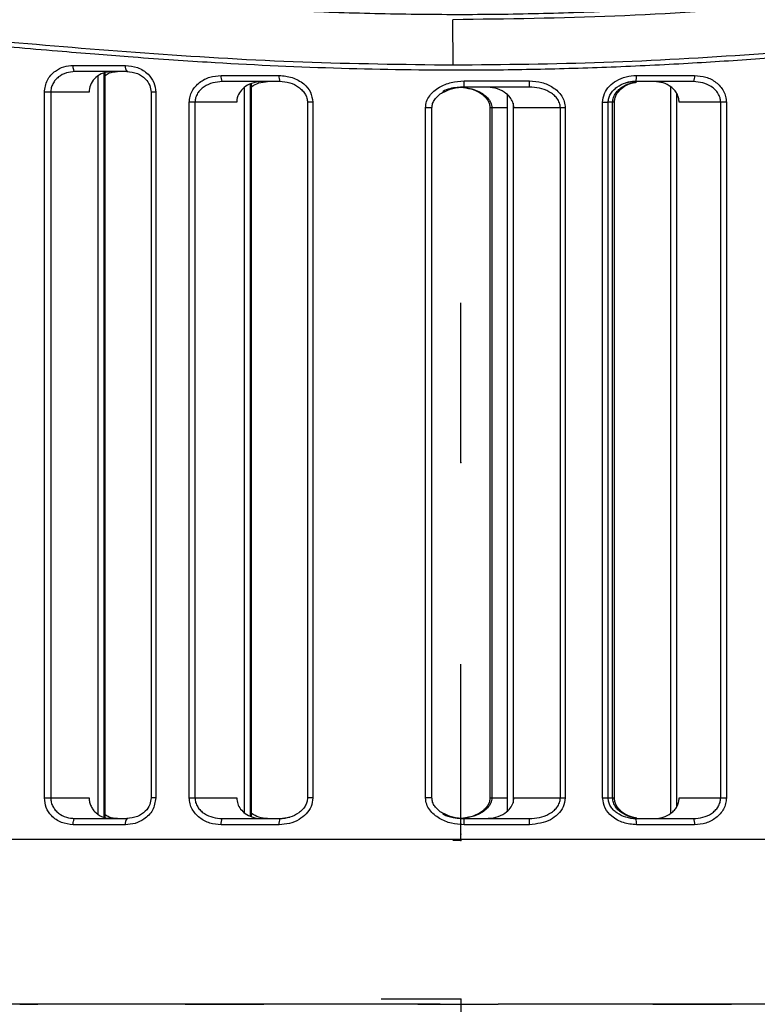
# Model space of a CAD drawing. Header units: millimetres. Extents: x -252 to 109, y -16 to 256.
# Tile 7 of 15: x -13 to 22, y 60 to 108. Entities that reach past the tile are written whole.
import ezdxf

# ---------------------------------------------------------------- set-up
doc = ezdxf.new("R2010")
doc.units = ezdxf.units.MM
doc.header["$PDSIZE"] = -1

msp = doc.modelspace()

# ---------------------------------------------------------------- linework, layer by layer
at = {"color": 7, "linetype": 'Continuous', "lineweight": 25}
for p, q in [((7.603, 105.814), (7.585, 108.007)), ((-10.806, 105.792), (-8.273, 105.792)), ((-8.195, 105.492), (-10.716, 105.492)), ((-9.307, 69.369), (-9.307, 105.429)), ((-9.256, 69.361), (-9.256, 105.438)), ((-9.601, 69.526), (-9.601, 105.272)), ((-3.641, 105.305), (-0.832, 105.305)), ((-0.79, 105.005), (-3.585, 105.005)), ((8.128, 104.739), (8.129, 105.039)), ((8.129, 105.039), (11.301, 105.039)), ((17.632, 105.005), (16.285, 105.005)), ((19.238, 105.005), (16.44, 105.005)), ((16.481, 105.305), (19.292, 105.305)), ((-12.199, 70.307), (-12.199, 104.492)), ((-10.032, 104.492), (-12.199, 104.492)), ((-11.891, 104.492), (-11.891, 70.307)), ((-7.03, 104.492), (-7.03, 70.307)), ((-6.801, 104.492), (-7.03, 104.492)), ((-6.801, 104.492), (-6.801, 70.307)), ((-2.512, 69.591), (-2.512, 104.727)), ((-2.217, 69.42), (-2.217, 104.893)), ((-2.175, 69.398), (-2.175, 104.917)), ((11.285, 104.739), (8.128, 104.739)), ((18.13, 104.759), (18.13, 69.553)), ((-5.18, 70.307), (-5.18, 104.005)), ((-2.885, 104.005), (-5.18, 104.005)), ((-4.905, 104.005), (-4.905, 70.307)), ((0.542, 104.005), (0.542, 70.307)), ((0.808, 104.005), (0.542, 104.005)), ((0.808, 104.005), (0.808, 70.307)), ((10.208, 104.375), (10.208, 69.669)), ((14.84, 70.307), (14.84, 104.005)), ((14.84, 104.005), (15.108, 104.005)), ((15.108, 70.307), (15.108, 104.005)), ((15.413, 104.005), (15.108, 104.005)), ((15.324, 70.307), (15.324, 104.005)), ((15.413, 70.307), (15.413, 104.005)), ((18.421, 104.448), (18.421, 69.864)), ((20.833, 104.005), (18.548, 104.005)), ((20.558, 70.307), (20.558, 104.005)), ((20.833, 104.005), (20.833, 70.307)), ((6.263, 70.307), (6.263, 103.739)), ((6.571, 103.739), (6.263, 103.739)), ((6.571, 70.307), (6.571, 103.739)), ((9.384, 103.739), (9.384, 70.307)), ((10.208, 103.739), (9.384, 103.739)), ((9.471, 103.739), (9.471, 70.307)), ((10.499, 103.963), (10.499, 70.064)), ((13.029, 103.739), (10.54, 103.739)), ((12.792, 70.307), (12.792, 103.739)), ((13.029, 103.739), (13.029, 70.307)), ((-12.199, 70.307), (-10.032, 70.307)), ((-6.801, 70.307), (-7.03, 70.307)), ((-5.18, 70.307), (-2.885, 70.307)), ((0.808, 70.307), (0.542, 70.307)), ((6.571, 70.307), (6.263, 70.307)), ((9.384, 70.307), (10.208, 70.307)), ((10.54, 70.307), (13.029, 70.307)), ((14.84, 70.307), (15.413, 70.307)), ((18.548, 70.307), (20.833, 70.307)), ((-10.716, 69.307), (-8.195, 69.307)), ((-3.585, 69.307), (-0.79, 69.307)), ((-0.79, 69.307), (-0.316, 69.366)), ((8.129, 69.007), (8.128, 69.307)), ((8.128, 69.307), (11.285, 69.307)), ((16.44, 69.307), (19.238, 69.307)), ((-8.273, 69.007), (-10.806, 69.007)), ((-0.832, 69.007), (-3.641, 69.007)), ((11.301, 69.007), (8.129, 69.007)), ((19.292, 69.007), (16.481, 69.007)), ((-53.707, 68.307), (69.611, 68.307)), ((-4.37, 60.307), (-16.065, 60.307)), ((-4.652, 60.313), (-2.438, 60.313)), ((-1.578, 60.307), (-2.816, 60.307)), ((5.897, 60.307), (-1.576, 60.307)), ((6.71, 60.313), (8.974, 60.313)), ((18.543, 60.307), (9.788, 60.307)), ((18.127, 60.313), (20.343, 60.313)), ((31.614, 60.307), (20.093, 60.307))]:
    msp.add_line(p, q, dxfattribs=at)
at = {"color": 7, "linetype": 'Continuous'}
for p, q in [((7.977, 86.557), (7.977, 94.293)), ((7.977, 86.557), (7.977, 94.293)), ((7.977, 86.557), (7.968, 86.557)), ((7.977, 86.557), (7.987, 86.557)), ((7.977, 69.057), (7.977, 76.793)), ((7.977, 68.557), (7.977, 76.293)), ((7.977, 68.237), (7.977, 75.973)), ((7.977, 69.057), (7.987, 69.057)), ((7.977, 68.237), (7.584, 68.237)), ((7.977, 68.557), (7.968, 68.557)), ((7.977, 60.557), (4.11, 60.557)), ((7.977, 60.557), (7.977, 52.822))]:
    msp.add_line(p, q, dxfattribs=at)
at = {"color": 7, "linetype": 'Continuous', "lineweight": 25, "flags": 128}
for points in [[(-10.716, 105.492), (-10.734, 105.498), (-10.751, 105.515), (-10.766, 105.542), (-10.78, 105.58), (-10.791, 105.625), (-10.8, 105.677), (-10.805, 105.733), (-10.806, 105.792)], [(-10.806, 69.007), (-10.805, 69.066), (-10.8, 69.122), (-10.791, 69.174), (-10.78, 69.219), (-10.766, 69.257), (-10.751, 69.285), (-10.734, 69.302), (-10.716, 69.307)]]:
    msp.add_lwpolyline(points, dxfattribs=at)
at = {"color": 7, "linetype": 'Continuous', "lineweight": 25}
for centre, radius, start, end in [((-7.926, 105.722), 0.354, 168.6045, 220.5451), ((-3.195, 105.233), 0.451, 170.7641, 210.2968), ((-0.268, 105.232), 0.569, 172.5718, 203.4739), ((9.879, 104.965), 1.424, 350.9014, 3.0102), ((15.899, 105.232), 0.586, 337.2935, 7.2104), ((18.837, 105.233), 0.461, 330.4188, 9.0583), ((-7.926, 69.077), 0.354, 139.4549, 191.3955), ((-3.195, 69.08), 0.451, 149.7032, 189.2359), ((-0.268, 69.081), 0.569, 156.5261, 187.4282), ((9.879, 69.082), 1.424, 356.9898, 9.0986), ((15.899, 69.081), 0.586, 352.7896, 22.7065), ((18.837, 69.08), 0.461, 350.9417, 29.5812)]:
    msp.add_arc(centre, radius, start, end, dxfattribs=at)
for points, knots in [([(-13.641, 109.501), (-12.383, 109.375), (-9.868, 109.122), (-5.981, 108.795), (-2.084, 108.536), (1.86, 108.354), (5.796, 108.261), (9.758, 108.26), (13.72, 108.353), (17.056, 108.505), (19.819, 108.675), (22.019, 108.834), (24.243, 109.017), (26.464, 109.219), (28.571, 109.427), (30.726, 109.651), (32.981, 109.894), (35.136, 110.132), (37.196, 110.358), (39.084, 110.561), (41.051, 110.761), (42.982, 110.942), (44.874, 111.097), (47.563, 111.275), (50.912, 111.385), (54.793, 111.288), (57.766, 111.003), (59.996, 110.661), (61.598, 110.353), (63.104, 110.004), (64.511, 109.624), (65.843, 109.215), (67.216, 108.743), (68.547, 108.232), (69.783, 107.71), (70.854, 107.221), (71.794, 106.764), (72.792, 106.252), (73.683, 105.77), (74.343, 105.409), (74.432, 105.368), (74.477, 105.347)], [0, 0, 0, 0, 0.031417, 0.062805, 0.094826, 0.12527, 0.15681, 0.18806, 0.21891, 0.250625, 0.267514, 0.285233, 0.303786, 0.321706, 0.339855, 0.356148, 0.375854, 0.397226, 0.411851, 0.429947, 0.447507, 0.465181, 0.483264, 0.500801, 0.542619, 0.583505, 0.62502, 0.645672, 0.666467, 0.68777, 0.708071, 0.728371, 0.750225, 0.777187, 0.801644, 0.826009, 0.850715, 0.875387, 0.917528, 0.958008, 1, 1, 1, 1]), ([(74.348, 105.133), (74.316, 105.147), (74.248, 105.176), (73.425, 105.628), (71.832, 106.489), (69.216, 107.731), (65.773, 109.049), (61.539, 110.209), (56.554, 110.981), (50.879, 111.207), (44.613, 110.899), (37.855, 110.203), (30.689, 109.383), (23.196, 108.642), (15.451, 108.104), (10.208, 108.039), (7.585, 108.007)], [0, 0, 0, 0, 0.050454, 0.106164, 0.180376, 0.255284, 0.32977, 0.404385, 0.478837, 0.552592, 0.627001, 0.701505, 0.775662, 0.850441, 0.925164, 1, 1, 1, 1]), ([(-53.75, 102.327), (-53.263, 102.579), (-52.292, 103.083), (-49.808, 104.227), (-46.626, 105.449), (-42.695, 106.601), (-38.066, 107.497), (-32.784, 107.957), (-26.932, 107.955), (-20.619, 107.525), (-13.925, 106.921), (-6.923, 106.342), (0.281, 105.907), (5.166, 105.845), (7.603, 105.814)], [0, 0, 0, 0, 0.0833834, 0.1664591, 0.2501278, 0.3332445, 0.4163966, 0.5002453, 0.5832777, 0.6665214, 0.7502089, 0.8333055, 0.9168503, 1, 1, 1, 1]), ([(7.603, 105.814), (10.042, 105.839), (14.943, 105.891), (22.192, 106.313), (29.242, 106.89), (36.003, 107.5), (42.381, 107.946), (48.293, 107.965), (53.642, 107.521), (58.343, 106.633), (62.35, 105.476), (65.6, 104.245), (68.145, 103.091), (69.15, 102.581), (69.653, 102.327)], [0, 0, 0, 0, 0.082766, 0.166311, 0.249538, 0.332695, 0.416463, 0.499377, 0.58239, 0.66618, 0.749386, 0.832914, 0.916439, 1, 1, 1, 1]), ([(69.548, 102.102), (69.187, 102.285), (68.468, 102.651), (66.804, 103.44), (64.735, 104.321), (62.379, 105.188), (59.874, 105.951), (57.31, 106.582), (54.535, 107.098), (51.513, 107.477), (48.27, 107.682), (44.846, 107.728), (41.268, 107.615), (37.597, 107.372), (33.622, 107.041), (29.646, 106.685), (25.769, 106.355), (22.234, 106.085), (18.696, 105.858), (15.068, 105.686), (11.415, 105.58), (7, 105.535), (1.742, 105.625), (-2.921, 105.849), (-6.216, 106.064), (-8.032, 106.195), (-9.828, 106.336), (-11.672, 106.488), (-13.815, 106.673), (-15.934, 106.859), (-17.831, 107.027), (-19.547, 107.175), (-21.248, 107.313), (-23.051, 107.446), (-25.556, 107.605), (-28.769, 107.73), (-32.095, 107.693), (-34.834, 107.541), (-37.051, 107.325), (-39.149, 107.026), (-41.143, 106.655), (-42.98, 106.233), (-44.732, 105.756), (-46.482, 105.207), (-48.158, 104.604), (-49.659, 104), (-50.951, 103.432), (-52.053, 102.913), (-52.983, 102.448), (-53.425, 102.217), (-53.646, 102.102)], [0, 0, 0, 0, 0.031377, 0.062613, 0.093952, 0.125314, 0.150963, 0.175676, 0.20048, 0.225143, 0.250218, 0.275016, 0.299265, 0.323869, 0.347483, 0.375029, 0.397276, 0.417251, 0.437499, 0.458952, 0.479779, 0.499986, 0.534214, 0.569411, 0.580305, 0.591813, 0.60139, 0.612212, 0.624854, 0.640217, 0.651146, 0.660274, 0.67264, 0.683771, 0.695428, 0.722372, 0.749626, 0.767459, 0.785029, 0.802858, 0.820608, 0.838662, 0.855629, 0.874605, 0.897103, 0.91763, 0.937344, 0.958701, 0.979398, 1, 1, 1, 1]), ([(-12.199, 104.492), (-12.169, 104.695), (-12.109, 105.101), (-11.713, 105.52), (-11.263, 105.752), (-10.959, 105.779), (-10.806, 105.792)], [0, 0, 0, 0, 0.27893, 0.558352, 0.779136, 1, 1, 1, 1]), ([(-10.716, 105.492), (-10.858, 105.48), (-11.141, 105.455), (-11.465, 105.283), (-11.673, 105.087), (-11.794, 104.907), (-11.875, 104.707), (-11.886, 104.563), (-11.891, 104.492)], [0, 0, 0, 0, 0.249983, 0.499597, 0.629507, 0.749823, 0.876819, 1, 1, 1, 1]), ([(-8.947, 105.492), (-9.083, 105.478), (-9.356, 105.451), (-9.709, 105.238), (-9.947, 104.935), (-10.027, 104.665), (-10.032, 104.522), (-10.032, 104.492)], [0, 0, 0, 0, 0.253958, 0.508595, 0.742102, 0.945783, 1, 1, 1, 1]), ([(-9.256, 105.309), (-9.192, 105.352), (-9.013, 105.471), (-8.799, 105.483), (-8.662, 105.492)], [0, 0, 0, 0, 0.361623, 1, 1, 1, 1]), ([(-8.273, 105.792), (-8.074, 105.771), (-7.675, 105.729), (-7.19, 105.414), (-6.864, 104.982), (-6.822, 104.655), (-6.801, 104.492)], [0, 0, 0, 0, 0.279096, 0.558722, 0.779537, 1, 1, 1, 1]), ([(-8.21, 105.497), (-8.034, 105.477), (-7.704, 105.439), (-7.312, 105.177), (-7.071, 104.846), (-7.043, 104.603), (-7.03, 104.492)], [0, 0, 0, 0, 0.309746, 0.580051, 0.808613, 1, 1, 1, 1]), ([(-5.18, 104.005), (-5.173, 104.099), (-5.16, 104.287), (-5.051, 104.55), (-4.891, 104.783), (-4.617, 105.037), (-4.195, 105.258), (-3.825, 105.29), (-3.641, 105.305)], [0, 0, 0, 0, 0.124007, 0.250357, 0.373321, 0.500937, 0.75085, 1, 1, 1, 1]), ([(-3.585, 105.005), (-3.737, 104.994), (-4.042, 104.972), (-4.401, 104.812), (-4.641, 104.62), (-4.786, 104.44), (-4.885, 104.233), (-4.899, 104.08), (-4.905, 104.005)], [0, 0, 0, 0, 0.249462, 0.499506, 0.63111, 0.750073, 0.877984, 1, 1, 1, 1]), ([(-1.678, 105.005), (-1.845, 104.989), (-2.15, 104.96), (-2.521, 104.748), (-2.768, 104.476), (-2.874, 104.213), (-2.882, 104.052), (-2.885, 104.005)], [0, 0, 0, 0, 0.290814, 0.527642, 0.723003, 0.919467, 1, 1, 1, 1]), ([(-2.175, 104.759), (-2.057, 104.83), (-1.814, 104.976), (-1.531, 104.995), (-1.385, 105.005)], [0, 0, 0, 0, 0.48555, 1, 1, 1, 1]), ([(-0.832, 105.305), (-0.617, 105.286), (-0.188, 105.247), (0.346, 104.949), (0.729, 104.518), (0.781, 104.176), (0.808, 104.005)], [0, 0, 0, 0, 0.279652, 0.559496, 0.779961, 1, 1, 1, 1]), ([(-0.805, 105.026), (-0.64, 105.01), (-0.315, 104.977), (0.056, 104.795), (0.296, 104.592), (0.433, 104.414), (0.525, 104.215), (0.538, 104.075), (0.544, 104.005)], [0, 0, 0, 0, 0.267025, 0.527028, 0.652375, 0.772852, 0.887862, 1, 1, 1, 1]), ([(6.263, 103.739), (6.274, 103.844), (6.296, 104.053), (6.452, 104.327), (6.666, 104.558), (7.009, 104.797), (7.504, 104.997), (7.92, 105.025), (8.129, 105.039)], [0, 0, 0, 0, 0.125054, 0.250227, 0.370775, 0.50092, 0.749957, 1, 1, 1, 1]), ([(11.301, 105.039), (11.5, 105.025), (11.897, 104.997), (12.364, 104.79), (12.678, 104.544), (12.868, 104.311), (13.001, 104.04), (13.019, 103.84), (13.029, 103.739)], [0, 0, 0, 0, 0.249427, 0.49868, 0.627637, 0.749411, 0.87456, 1, 1, 1, 1]), ([(14.84, 104.005), (14.859, 104.15), (14.896, 104.439), (15.158, 104.801), (15.521, 105.081), (15.975, 105.269), (16.312, 105.293), (16.481, 105.305)], [0, 0, 0, 0, 0.185971, 0.372348, 0.559858, 0.779869, 1, 1, 1, 1]), ([(15.106, 104.005), (15.112, 104.074), (15.125, 104.214), (15.216, 104.412), (15.352, 104.59), (15.592, 104.794), (15.963, 104.977), (16.29, 105.01), (16.455, 105.026)], [0, 0, 0, 0, 0.111439, 0.226177, 0.346237, 0.471815, 0.73225, 1, 1, 1, 1]), ([(15.324, 104.005), (15.332, 104.082), (15.348, 104.242), (15.464, 104.452), (15.628, 104.632), (15.888, 104.816), (16.168, 104.942), (16.382, 104.962), (16.438, 104.968)], [0, 0, 0, 0, 0.144148, 0.299048, 0.438701, 0.598077, 0.895792, 1, 1, 1, 1]), ([(15.411, 104.005), (15.416, 104.066), (15.427, 104.187), (15.518, 104.423), (15.73, 104.682), (16.083, 104.901), (16.357, 104.96), (16.496, 104.99)], [0, 0, 0, 0, 0.1152703, 0.2315927, 0.4756006, 0.7340356, 1, 1, 1, 1]), ([(16.44, 105.005), (16.277, 105.006), (16.112, 105.006), (15.963, 104.945), (15.96, 104.944)], [0, 0, 0, 0, 0.9852961, 1, 1, 1, 1]), ([(18.548, 104.005), (18.542, 104.079), (18.531, 104.225), (18.445, 104.427), (18.319, 104.606), (18.103, 104.801), (17.772, 104.97), (17.484, 104.993), (17.34, 105.005)], [0, 0, 0, 0, 0.125377, 0.250092, 0.372817, 0.500602, 0.750381, 1, 1, 1, 1]), ([(20.558, 104.005), (20.552, 104.08), (20.539, 104.234), (20.438, 104.441), (20.292, 104.622), (20.053, 104.813), (19.694, 104.972), (19.39, 104.994), (19.238, 105.005)], [0, 0, 0, 0, 0.122563, 0.251126, 0.370074, 0.501738, 0.751134, 1, 1, 1, 1]), ([(19.292, 105.305), (19.476, 105.29), (19.846, 105.259), (20.268, 105.038), (20.543, 104.784), (20.703, 104.552), (20.811, 104.289), (20.826, 104.1), (20.833, 104.005)], [0, 0, 0, 0, 0.24876, 0.498271, 0.626074, 0.749285, 0.873891, 1, 1, 1, 1]), ([(6.571, 103.739), (6.578, 103.81), (6.593, 103.955), (6.709, 104.159), (6.878, 104.33), (7.011, 104.443), (7.093, 104.476), (7.096, 104.477)], [0, 0, 0, 0, 0.22262, 0.461609, 0.71914, 0.991123, 1, 1, 1, 1]), ([(8.128, 104.739), (8.018, 104.734), (7.673, 104.716), (7.298, 104.658), (7.098, 104.513), (7.092, 104.508)], [0, 0, 0, 0, 0.31011, 0.977701, 1, 1, 1, 1]), ([(7.096, 104.477), (7.255, 104.553), (7.582, 104.708), (7.943, 104.732), (8.128, 104.744)], [0, 0, 0, 0, 0.488688, 1, 1, 1, 1]), ([(8.102, 104.725), (8.259, 104.697), (8.569, 104.643), (8.921, 104.465), (9.15, 104.273), (9.281, 104.109), (9.369, 103.927), (9.379, 103.801), (9.384, 103.739)], [0, 0, 0, 0, 0.272693, 0.536245, 0.662285, 0.782153, 0.894151, 1, 1, 1, 1]), ([(8.117, 104.721), (8.131, 104.72), (8.382, 104.705), (8.797, 104.576), (9.231, 104.296), (9.408, 104.033), (9.463, 103.864), (9.469, 103.78), (9.471, 103.739)], [0, 0, 0, 0, 0.022345, 0.418363, 0.708145, 0.862425, 0.932572, 1, 1, 1, 1]), ([(10.54, 103.739), (10.53, 103.831), (10.51, 104.013), (10.346, 104.28), (10.056, 104.532), (9.64, 104.707), (9.323, 104.729), (9.172, 104.739)], [0, 0, 0, 0, 0.146214, 0.291841, 0.490421, 0.757167, 1, 1, 1, 1]), ([(12.792, 103.739), (12.783, 103.819), (12.765, 103.986), (12.637, 104.2), (12.459, 104.381), (12.181, 104.563), (11.781, 104.71), (11.451, 104.729), (11.285, 104.739)], [0, 0, 0, 0, 0.120254, 0.250209, 0.367278, 0.50079, 0.750299, 1, 1, 1, 1]), ([(-10.806, 69.007), (-11, 69.029), (-11.387, 69.071), (-11.847, 69.394), (-12.144, 69.828), (-12.181, 70.147), (-12.199, 70.307)], [0, 0, 0, 0, 0.280191, 0.559665, 0.779583, 1, 1, 1, 1]), ([(-11.891, 70.307), (-11.886, 70.236), (-11.875, 70.091), (-11.794, 69.891), (-11.672, 69.711), (-11.464, 69.515), (-11.141, 69.344), (-10.858, 69.32), (-10.716, 69.307)], [0, 0, 0, 0, 0.123515, 0.250905, 0.371191, 0.501141, 0.750304, 1, 1, 1, 1]), ([(-10.032, 70.307), (-10.028, 70.238), (-10.019, 70.098), (-9.947, 69.9), (-9.838, 69.722), (-9.649, 69.524), (-9.349, 69.346), (-9.081, 69.32), (-8.947, 69.307)], [0, 0, 0, 0, 0.124587, 0.250429, 0.374082, 0.500782, 0.750296, 1, 1, 1, 1]), ([(-6.801, 70.307), (-6.835, 70.101), (-6.904, 69.687), (-7.332, 69.274), (-7.802, 69.046), (-8.116, 69.02), (-8.273, 69.007)], [0, 0, 0, 0, 0.2786559, 0.5584491, 0.7795391, 1, 1, 1, 1]), ([(-7.03, 70.307), (-7.043, 70.197), (-7.071, 69.954), (-7.311, 69.624), (-7.703, 69.361), (-8.033, 69.323), (-8.21, 69.302)], [0, 0, 0, 0, 0.190873, 0.418576, 0.689196, 1, 1, 1, 1]), ([(-3.641, 69.007), (-3.825, 69.023), (-4.194, 69.054), (-4.616, 69.275), (-4.89, 69.529), (-5.05, 69.761), (-5.159, 70.023), (-5.173, 70.212), (-5.18, 70.307)], [0, 0, 0, 0, 0.24876, 0.498271, 0.626074, 0.749285, 0.873891, 1, 1, 1, 1]), ([(-4.905, 70.307), (-4.899, 70.232), (-4.885, 70.079), (-4.785, 69.872), (-4.639, 69.691), (-4.4, 69.5), (-4.041, 69.34), (-3.737, 69.318), (-3.585, 69.307)], [0, 0, 0, 0, 0.122563, 0.251126, 0.370074, 0.501738, 0.751134, 1, 1, 1, 1]), ([(-2.885, 70.307), (-2.875, 70.209), (-2.854, 70.014), (-2.7, 69.751), (-2.467, 69.529), (-2.139, 69.363), (-1.859, 69.31), (-1.698, 69.308), (-1.678, 69.307)], [0, 0, 0, 0, 0.167273, 0.334104, 0.511699, 0.719422, 0.965231, 1, 1, 1, 1]), ([(0.808, 70.307), (0.789, 70.163), (0.752, 69.874), (0.491, 69.512), (0.127, 69.232), (-0.326, 69.044), (-0.663, 69.019), (-0.832, 69.007)], [0, 0, 0, 0, 0.185971, 0.372348, 0.559858, 0.779869, 1, 1, 1, 1]), ([(0.544, 70.307), (0.538, 70.238), (0.525, 70.098), (0.434, 69.9), (0.297, 69.723), (0.058, 69.519), (-0.313, 69.336), (-0.64, 69.303), (-0.805, 69.286)], [0, 0, 0, 0, 0.111461, 0.22621, 0.346273, 0.471849, 0.732272, 1, 1, 1, 1]), ([(8.129, 69.007), (7.921, 69.022), (7.506, 69.05), (6.917, 69.284), (6.508, 69.623), (6.296, 69.992), (6.274, 70.202), (6.263, 70.307)], [0, 0, 0, 0, 0.249069, 0.498969, 0.748606, 0.874102, 1, 1, 1, 1]), ([(7.096, 69.569), (7.094, 69.57), (7.012, 69.603), (6.879, 69.716), (6.709, 69.887), (6.593, 70.09), (6.578, 70.237), (6.571, 70.307)], [0, 0, 0, 0, 0.0076877, 0.2799283, 0.5370607, 0.7759382, 1, 1, 1, 1]), ([(9.384, 70.307), (9.379, 70.245), (9.368, 70.119), (9.281, 69.937), (9.149, 69.773), (8.919, 69.581), (8.567, 69.404), (8.258, 69.349), (8.101, 69.322)], [0, 0, 0, 0, 0.10662, 0.2185255, 0.3382354, 0.4645893, 0.7288049, 1, 1, 1, 1]), ([(9.471, 70.307), (9.469, 70.266), (9.463, 70.183), (9.408, 70.013), (9.231, 69.751), (8.852, 69.5), (8.455, 69.379), (8.207, 69.331), (8.13, 69.327), (8.117, 69.326)], [0, 0, 0, 0, 0.067351, 0.137425, 0.291571, 0.58104, 0.871173, 0.977728, 1, 1, 1, 1]), ([(9.172, 69.307), (9.34, 69.32), (9.668, 69.345), (10.084, 69.533), (10.362, 69.785), (10.514, 70.048), (10.532, 70.225), (10.54, 70.307)], [0, 0, 0, 0, 0.2704885, 0.5259138, 0.7160469, 0.8687116, 1, 1, 1, 1]), ([(11.285, 69.307), (11.451, 69.317), (11.781, 69.337), (12.181, 69.484), (12.459, 69.666), (12.637, 69.846), (12.765, 70.061), (12.783, 70.227), (12.792, 70.307)], [0, 0, 0, 0, 0.250138, 0.49927, 0.632616, 0.749618, 0.879654, 1, 1, 1, 1]), ([(13.029, 70.307), (13.008, 70.158), (12.968, 69.859), (12.685, 69.496), (12.159, 69.11), (11.655, 69.049), (11.301, 69.007)], [0, 0, 0, 0, 0.186817, 0.374387, 0.561744, 1, 1, 1, 1]), ([(16.481, 69.007), (16.266, 69.027), (15.837, 69.066), (15.302, 69.364), (14.919, 69.794), (14.867, 70.136), (14.84, 70.307)], [0, 0, 0, 0, 0.279652, 0.559496, 0.779961, 1, 1, 1, 1]), ([(16.455, 69.286), (16.29, 69.303), (15.964, 69.336), (15.593, 69.518), (15.354, 69.721), (15.217, 69.899), (15.124, 70.097), (15.112, 70.238), (15.106, 70.307)], [0, 0, 0, 0, 0.267047, 0.5270624, 0.6524108, 0.772885, 0.8878832, 1, 1, 1, 1]), ([(16.436, 69.345), (16.381, 69.35), (16.167, 69.37), (15.886, 69.498), (15.626, 69.682), (15.463, 69.862), (15.348, 70.071), (15.332, 70.231), (15.324, 70.307)], [0, 0, 0, 0, 0.1042856, 0.402699, 0.5622356, 0.7020905, 0.8563462, 1, 1, 1, 1]), ([(16.495, 69.323), (16.356, 69.353), (16.082, 69.413), (15.728, 69.632), (15.517, 69.891), (15.427, 70.127), (15.416, 70.247), (15.411, 70.307)], [0, 0, 0, 0, 0.266283, 0.52557, 0.769138, 0.885424, 1, 1, 1, 1]), ([(17.34, 69.307), (17.484, 69.319), (17.771, 69.343), (18.102, 69.511), (18.318, 69.706), (18.445, 69.885), (18.531, 70.088), (18.542, 70.234), (18.548, 70.307)], [0, 0, 0, 0, 0.248922, 0.498403, 0.626389, 0.749383, 0.874468, 1, 1, 1, 1]), ([(19.238, 69.307), (19.39, 69.318), (19.695, 69.341), (20.054, 69.501), (20.294, 69.692), (20.439, 69.873), (20.539, 70.08), (20.552, 70.233), (20.558, 70.307)], [0, 0, 0, 0, 0.249462, 0.499506, 0.63111, 0.750073, 0.877984, 1, 1, 1, 1]), ([(20.833, 70.307), (20.826, 70.214), (20.813, 70.025), (20.704, 69.763), (20.544, 69.53), (20.269, 69.276), (19.847, 69.054), (19.477, 69.023), (19.292, 69.007)], [0, 0, 0, 0, 0.124007, 0.250357, 0.373321, 0.500937, 0.75085, 1, 1, 1, 1]), ([(-8.662, 69.307), (-8.799, 69.316), (-9.013, 69.329), (-9.192, 69.447), (-9.256, 69.49)], [0, 0, 0, 0, 0.638064, 1, 1, 1, 1]), ([(-1.385, 69.307), (-1.53, 69.317), (-1.813, 69.337), (-2.056, 69.482), (-2.175, 69.553)], [0, 0, 0, 0, 0.513107, 1, 1, 1, 1]), ([(7.092, 69.538), (7.099, 69.534), (7.246, 69.426), (7.501, 69.38), (7.842, 69.316), (8.017, 69.311), (8.128, 69.307)], [0, 0, 0, 0, 0.022121, 0.511355, 0.691034, 1, 1, 1, 1]), ([(8.128, 69.302), (7.944, 69.314), (7.583, 69.338), (7.256, 69.493), (7.096, 69.569)], [0, 0, 0, 0, 0.508876, 1, 1, 1, 1]), ([(-13.396, 60.313), (-13.252, 60.312), (-12.965, 60.31), (-12.67, 60.308), (-12.523, 60.307)], [0, 0, 0, 0, 0.499974, 1, 1, 1, 1]), ([(-5.38, 60.307), (-5.28, 60.308), (-5.08, 60.31), (-4.795, 60.312), (-4.652, 60.313)], [0, 0, 0, 0, 0.50023, 1, 1, 1, 1]), ([(-2.816, 60.307), (-3.005, 60.307), (-3.382, 60.307), (-3.872, 60.307), (-4.217, 60.307), (-4.319, 60.307), (-4.37, 60.307)], [0, 0, 0, 0, 0.280044, 0.55959, 0.779646, 1, 1, 1, 1]), ([(-2.438, 60.313), (-2.288, 60.312), (-1.989, 60.31), (-1.714, 60.308), (-1.576, 60.307)], [0, 0, 0, 0, 0.499974, 1, 1, 1, 1]), ([(6.977, 60.307), (6.788, 60.307), (6.411, 60.307), (5.98, 60.307), (5.715, 60.307), (5.673, 60.307), (5.652, 60.307)], [0, 0, 0, 0, 0.280044, 0.55959, 0.779646, 1, 1, 1, 1]), ([(5.897, 60.307), (6.019, 60.308), (6.261, 60.31), (6.56, 60.312), (6.71, 60.313)], [0, 0, 0, 0, 0.50023, 1, 1, 1, 1]), ([(8.974, 60.313), (9.124, 60.312), (9.423, 60.31), (9.667, 60.308), (9.788, 60.307)], [0, 0, 0, 0, 0.499974, 1, 1, 1, 1]), ([(17.266, 60.307), (17.403, 60.308), (17.677, 60.31), (17.977, 60.312), (18.127, 60.313)], [0, 0, 0, 0, 0.50023, 1, 1, 1, 1]), ([(20.093, 60.307), (20.024, 60.307), (19.886, 60.307), (19.453, 60.307), (18.985, 60.307), (18.691, 60.307), (18.543, 60.307)], [0, 0, 0, 0, 0.280044, 0.55959, 0.779646, 1, 1, 1, 1]), ([(20.343, 60.313), (20.486, 60.312), (20.772, 60.31), (20.973, 60.308), (21.074, 60.307)], [0, 0, 0, 0, 0.499974, 1, 1, 1, 1]), ([(21.058, 60.307), (21.057, 60.307), (21.051, 60.307), (21.01, 60.307), (20.964, 60.308), (20.924, 60.308)], [0, 0, 0, 0, 0.0228704, 0.1552054, 1, 1, 1, 1])]:
    msp.add_open_spline(points, degree=3, knots=knots, dxfattribs=at)
at = {"color": 7, "linetype": 'Continuous'}
for p in [(7.977, 86.557), (7.977, 86.557), (7.977, 69.057), (7.977, 68.557), (7.977, 68.237), (7.977, 60.557)]:
    msp.add_point(p, dxfattribs=at)

doc.saveas('drawing.dxf')
